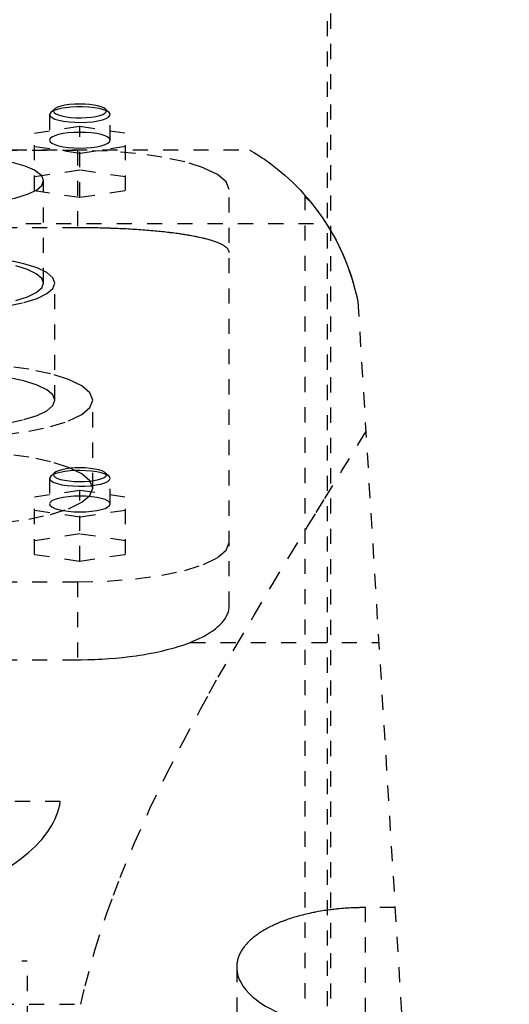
# Model space of a CAD drawing. Extents: x -105 to 105, y -97 to 359.
# Tile 8 of 9: x 25 to 57, y 194 to 259. Entities that reach past the tile are written whole.
import ezdxf

# ---------------------------------------------------------------- set-up
doc = ezdxf.new("R2010")
doc.units = 0
doc.linetypes.add('DASHED', pattern=[2, 1, -1])
doc.layers.add('AM_3', color=7, linetype='DASHED')

msp = doc.modelspace()

# ---------------------------------------------------------------- linework, layer by layer
at = {"layer": 'AM_3', "color": 6, "linetype": 'DASHED'}
for p, q in [((45.211, 176), (45.211, 269)), ((45, 179.5), (45, 265.5)), ((26.723, 252.474), (26.65, 252.335)), ((26.65, 252.335), (26.65, 250.645)), ((26.964, 252.698), (26.723, 252.474)), ((30.577, 252.474), (30.336, 252.698)), ((30.65, 250.645), (30.65, 252.335)), ((25.65, 251.116), (28.65, 251.564)), ((28.65, 251.564), (31.65, 251.116)), ((28.65, 246.874), (28.65, 251.564)), ((25.65, 247.322), (25.65, 251.116)), ((31.65, 247.322), (31.65, 251.116)), ((28.65, 249.771), (25.65, 250.219)), ((31.65, 250.219), (28.65, 249.771)), ((-39.86, 250), (39.86, 250)), ((28.5, 249.97), (-28.5, 249.97)), ((28.5, 249.97), (28.5, 244.865)), ((28.65, 248.667), (25.65, 248.218)), ((26.129, 248.29), (25.655, 248.662)), ((31.65, 248.218), (28.65, 248.667)), ((26.25, 241.211), (26.25, 247.973)), ((25.65, 247.322), (28.65, 246.874)), ((28.65, 246.874), (31.65, 247.322)), ((38.5, 219.865), (38.5, 247.382)), ((43.5, 247.019), (43.5, 77.05)), ((-44.917, 245.15), (44.917, 245.15)), ((28.5, 244.865), (-28.5, 244.865)), ((27, 233.484), (27, 241.211)), ((47, 240), (57, 77.05)), ((29.5, 227.689), (29.5, 233.484)), ((28.65, 228.847), (28.388, 228.843)), ((26.65, 228.329), (26.65, 226.639)), ((26.964, 228.692), (26.723, 228.468)), ((30.577, 228.468), (30.336, 228.692)), ((30.65, 226.639), (30.65, 228.329)), ((25.65, 227.11), (28.65, 227.559)), ((28.65, 227.559), (31.65, 227.11)), ((28.65, 222.868), (28.65, 227.559)), ((25.65, 223.316), (25.65, 227.11)), ((31.65, 223.316), (31.65, 227.11)), ((28.65, 225.766), (25.65, 226.214)), ((31.65, 226.214), (28.65, 225.766)), ((28.65, 224.661), (25.65, 224.213)), ((31.65, 224.213), (28.65, 224.661)), ((25.65, 223.316), (28.65, 222.868)), ((28.65, 222.868), (31.65, 223.316)), ((-28.5, 221.5), (28.5, 221.5)), ((28.5, 221.5), (28.5, 216.359)), ((35.934, 217.5), (48.381, 217.5)), ((-28.5, 216.359), (28.5, 216.359)), ((27.357, 207), (-27.357, 207)), ((47.5, 77.05), (47.5, 200.006)), ((49.454, 200.006), (47.5, 200.006)), ((-25.175, 196.5), (25.175, 196.5)), ((25.75, 116.5), (25.175, 196.5)), ((39, 196.078), (39, 77.05)), ((-28.705, 193.625), (28.705, 193.625))]:
    msp.add_line(p, q, dxfattribs=at)
for points in [[(30.577, 252.474), (30.432, 252.57), (30.216, 252.657), (29.938, 252.731), (29.609, 252.789), (29.241, 252.829), (28.85, 252.85), (28.45, 252.85), (28.059, 252.829), (27.691, 252.789), (27.362, 252.731), (27.084, 252.657), (26.868, 252.57), (26.723, 252.474)], [(28.65, 253.029), (28.303, 253.02), (27.971, 252.994), (27.665, 252.951), (27.398, 252.893), (27.181, 252.822), (27.021, 252.742), (26.927, 252.655), (26.901, 252.566), (26.943, 252.476), (27.054, 252.391), (27.228, 252.312), (27.458, 252.245), (27.735, 252.19), (28.049, 252.151), (28.386, 252.129), (28.734, 252.124), (29.078, 252.137), (29.406, 252.168), (29.703, 252.215), (29.959, 252.276), (30.163, 252.349), (30.307, 252.431), (30.386, 252.519), (30.395, 252.609), (30.336, 252.698)], [(30.336, 252.698), (30.22, 252.776), (30.051, 252.848), (29.833, 252.91), (29.575, 252.961), (29.285, 252.998), (28.973, 253.022), (28.65, 253.029)], [(26.65, 252.335), (26.69, 252.232), (26.809, 252.133), (27.002, 252.042), (27.261, 251.962), (27.576, 251.898), (27.934, 251.852), (28.321, 251.824), (28.72, 251.818), (29.118, 251.832), (29.496, 251.866), (29.84, 251.919), (30.137, 251.989), (30.374, 252.072), (30.541, 252.167), (30.633, 252.268), (30.645, 252.371), (30.577, 252.474)], [(26.65, 250.645), (26.688, 250.544), (26.802, 250.446), (26.987, 250.357), (27.236, 250.278), (27.539, 250.214), (27.885, 250.166), (28.26, 250.137), (28.65, 250.127), (29.04, 250.137), (29.415, 250.166), (29.761, 250.214), (30.064, 250.278), (30.313, 250.357), (30.498, 250.446), (30.612, 250.544), (30.65, 250.645), (30.612, 250.746), (30.498, 250.843), (30.313, 250.932), (30.064, 251.011), (29.761, 251.075), (29.415, 251.123), (29.04, 251.152), (28.65, 251.162)], [(28.65, 251.162), (28.26, 251.152), (27.885, 251.123), (27.539, 251.075), (27.236, 251.011), (26.987, 250.932), (26.802, 250.843), (26.688, 250.746), (26.65, 250.645)], [(25.655, 248.662), (25.048, 248.927), (24.258, 249.157), (23.313, 249.344), (22.249, 249.482), (21.103, 249.565), (19.917, 249.59), (18.734, 249.557), (17.597, 249.466), (16.547, 249.321), (15.622, 249.127), (14.856, 248.891), (14.276, 248.622)], [(38.5, 247.382), (38.308, 247.887), (37.739, 248.372), (36.815, 248.82), (35.571, 249.212), (34.056, 249.534), (32.327, 249.773), (30.451, 249.92), (28.5, 249.97)], [(13.75, 247.973), (13.87, 247.657), (14.226, 247.354), (14.804, 247.074), (15.582, 246.829), (16.529, 246.627), (17.61, 246.478), (18.783, 246.386), (20.003, 246.355), (21.222, 246.386), (22.395, 246.479), (23.476, 246.628), (24.422, 246.83), (25.199, 247.075), (25.776, 247.355), (26.131, 247.658), (26.25, 247.974), (26.129, 248.29)], [(27, 241.211), (26.865, 241.565), (26.467, 241.905), (25.82, 242.218), (24.95, 242.492), (23.889, 242.718), (22.679, 242.885), (21.366, 242.988), (20, 243.023)], [(24.419, 240.067), (25.197, 240.313), (25.774, 240.592), (26.13, 240.896), (26.25, 241.211), (26.13, 241.527), (25.774, 241.83), (25.197, 242.11), (24.419, 242.355)], [(13, 241.211), (13.135, 240.858), (13.533, 240.518), (14.18, 240.205), (15.05, 239.93), (16.111, 239.705), (17.321, 239.537), (18.634, 239.434), (20, 239.399), (21.366, 239.434), (22.679, 239.537), (23.889, 239.705), (24.95, 239.93), (25.82, 240.205), (26.467, 240.518), (26.865, 240.858), (27, 241.211)], [(27, 233.484), (26.865, 233.837), (26.467, 234.177), (25.82, 234.49), (24.95, 234.765), (23.889, 234.99), (22.679, 235.158), (21.366, 235.261), (20, 235.296)], [(23.635, 231.212), (25.278, 231.439), (26.718, 231.745), (27.899, 232.118), (28.777, 232.543), (29.317, 233.004), (29.5, 233.484), (29.317, 233.964), (28.777, 234.425), (27.899, 234.85), (26.718, 235.222), (25.278, 235.528), (23.635, 235.755)], [(23.889, 231.977), (24.95, 232.203), (25.82, 232.477), (26.467, 232.791), (26.865, 233.13), (27, 233.484)], [(23.635, 225.417), (25.278, 225.644), (26.718, 225.95), (27.899, 226.323), (28.777, 226.748), (29.317, 227.209), (29.5, 227.689), (29.317, 228.168), (28.777, 228.63), (27.899, 229.055), (26.718, 229.427), (25.278, 229.733), (23.635, 229.96)], [(28.388, 228.843), (28.01, 228.82), (27.655, 228.778), (27.338, 228.72), (27.071, 228.647), (26.863, 228.562), (26.723, 228.468)], [(28.045, 228.996), (27.735, 228.957), (27.459, 228.903), (27.231, 228.836), (27.057, 228.759), (26.946, 228.674), (26.901, 228.585), (26.924, 228.496), (27.014, 228.41), (27.168, 228.33), (27.38, 228.259), (27.641, 228.201), (27.942, 228.157), (28.27, 228.129), (28.613, 228.118), (28.957, 228.125), (29.289, 228.149), (29.597, 228.19), (29.868, 228.246), (30.091, 228.314), (30.258, 228.392), (30.362, 228.477), (30.4, 228.566), (30.369, 228.655), (30.272, 228.741), (30.112, 228.82), (29.894, 228.889), (29.628, 228.946), (29.324, 228.989), (28.994, 229.015), (28.65, 229.024)], [(28.65, 229.024), (28.343, 229.017), (28.045, 228.996)], [(30.65, 228.329), (30.612, 228.43), (30.498, 228.528), (30.313, 228.617), (30.064, 228.695), (29.761, 228.76), (29.415, 228.808), (29.04, 228.837), (28.65, 228.847)], [(26.723, 228.468), (26.655, 228.366), (26.667, 228.262), (26.759, 228.161), (26.926, 228.067), (27.163, 227.983), (27.46, 227.913), (27.804, 227.86), (28.182, 227.826), (28.58, 227.812), (28.979, 227.819), (29.366, 227.846), (29.724, 227.893), (30.039, 227.957), (30.298, 228.036), (30.491, 228.127), (30.61, 228.226), (30.65, 228.329)], [(28.5, 221.5), (30.451, 221.55), (32.327, 221.697), (34.056, 221.936), (35.571, 222.258), (36.815, 222.65), (37.739, 223.098), (38.308, 223.583), (38.5, 224.088)]]:
    msp.add_lwpolyline(points, dxfattribs=at)
msp.add_lwpolyline([(30.65, 226.639), (30.612, 226.74), (30.498, 226.837), (30.313, 226.927), (30.064, 227.005), (29.761, 227.069), (29.415, 227.117), (29.04, 227.147), (28.65, 227.157), (28.26, 227.147), (27.885, 227.117), (27.539, 227.069), (27.236, 227.005), (26.987, 226.927), (26.802, 226.837), (26.688, 226.74), (26.65, 226.639), (26.688, 226.538), (26.802, 226.441), (26.987, 226.351), (27.236, 226.273), (27.539, 226.209), (27.885, 226.161), (28.26, 226.131), (28.65, 226.121), (29.04, 226.131), (29.415, 226.161), (29.761, 226.209), (30.064, 226.273), (30.313, 226.351), (30.498, 226.441), (30.612, 226.538)], close=True, dxfattribs=at)
for points in [[(39.86, 250, 0), (39.943, 249.951, 0), (40.169, 249.814, 0), (40.47, 249.624, 0), (40.644, 249.509, 0), (40.832, 249.381, 0), (41.246, 249.084, 0), (41.698, 248.734, 0), (42.178, 248.331, 0), (42.676, 247.874, 0), (43.183, 247.365, 0), (43.436, 247.09, 0), (43.689, 246.802, 0), (44.188, 246.188, 0), (44.671, 245.521, 0), (45.133, 244.804, 0), (45.566, 244.036, 0), (45.965, 243.22, 0), (46.149, 242.794, 0), (46.323, 242.357, 0), (46.634, 241.447, 0), (46.892, 240.493, 0), (47, 240, 0)], [(43.5, 247.019, 0), (43.501, 247.009, 0), (43.503, 246.99, 0), (43.507, 246.97, 0), (43.51, 246.961, 0), (43.513, 246.951, 0), (43.521, 246.931, 0), (43.53, 246.911, 0), (43.542, 246.891, 0), (43.555, 246.871, 0), (43.571, 246.851, 0), (43.579, 246.841, 0), (43.588, 246.831, 0), (43.607, 246.81, 0), (43.628, 246.79, 0), (43.651, 246.77, 0), (43.676, 246.749, 0), (43.703, 246.728, 0), (43.717, 246.718, 0), (43.732, 246.708, 0), (43.763, 246.687, 0), (43.795, 246.667, 0), (43.812, 246.656, 0)], [(43.813, 246.656, 0), (43.824, 246.643, 0), (43.847, 246.615, 0), (43.871, 246.586, 0), (43.883, 246.571, 0), (43.895, 246.556, 0), (43.92, 246.525, 0), (43.946, 246.494, 0), (43.972, 246.461, 0), (43.999, 246.428, 0), (44.026, 246.394, 0), (44.04, 246.377, 0), (44.054, 246.359, 0), (44.082, 246.323, 0), (44.111, 246.287, 0), (44.14, 246.25, 0), (44.169, 246.212, 0), (44.199, 246.173, 0), (44.214, 246.154, 0), (44.229, 246.134, 0), (44.259, 246.094, 0), (44.289, 246.054, 0), (44.304, 246.034, 0), (44.32, 246.013, 0), (44.35, 245.972, 0), (44.381, 245.93, 0), (44.397, 245.909, 0), (44.413, 245.887, 0), (44.444, 245.843, 0), (44.476, 245.799, 0), (44.509, 245.754, 0), (44.541, 245.708, 0), (44.574, 245.662, 0), (44.59, 245.638, 0), (44.607, 245.614, 0), (44.64, 245.566, 0), (44.674, 245.518, 0), (44.707, 245.468, 0), (44.741, 245.418, 0), (44.775, 245.367, 0), (44.793, 245.341, 0), (44.81, 245.315, 0), (44.844, 245.263, 0), (44.879, 245.21, 0), (45, 245.019, 0), (45.211, 244.673, 0), (45.422, 244.303, 0), (45.527, 244.11, 0), (45.631, 243.912, 0), (45.834, 243.502, 0), (46.03, 243.074, 0), (46.216, 242.629, 0), (46.391, 242.171, 0), (46.553, 241.701, 0), (46.629, 241.463, 0), (46.701, 241.222, 0), (46.833, 240.736, 0), (46.949, 240.246, 0), (47, 240, 0)], [(38.5, 243.238, 0), (38.5, 243.25, 0), (38.498, 243.274, 0), (38.494, 243.299, 0), (38.491, 243.311, 0), (38.488, 243.323, 0), (38.48, 243.347, 0), (38.47, 243.371, 0), (38.458, 243.396, 0), (38.444, 243.42, 0), (38.427, 243.444, 0), (38.418, 243.457, 0), (38.409, 243.469, 0), (38.388, 243.493, 0), (38.366, 243.517, 0), (38.341, 243.542, 0), (38.314, 243.566, 0), (38.285, 243.59, 0), (38.27, 243.602, 0), (38.254, 243.614, 0), (38.22, 243.638, 0), (38.185, 243.662, 0), (38.166, 243.674, 0), (38.147, 243.686, 0), (38.107, 243.709, 0), (38.065, 243.733, 0), (38.043, 243.745, 0), (38.021, 243.756, 0), (37.975, 243.78, 0), (37.927, 243.803, 0), (37.876, 243.826, 0), (37.824, 243.849, 0), (37.769, 243.872, 0), (37.741, 243.883, 0), (37.713, 243.894, 0), (37.654, 243.917, 0), (37.594, 243.939, 0), (37.531, 243.961, 0), (37.466, 243.983, 0), (37.4, 244.004, 0), (37.366, 244.015, 0), (37.332, 244.026, 0), (37.262, 244.047, 0), (37.19, 244.068, 0), (37.116, 244.088, 0), (37.04, 244.109, 0), (36.963, 244.129, 0), (36.924, 244.139, 0), (36.884, 244.149, 0), (36.803, 244.169, 0), (36.721, 244.188, 0), (36.637, 244.207, 0), (36.552, 244.226, 0), (36.465, 244.245, 0), (36.422, 244.254, 0), (36.377, 244.263, 0), (36.288, 244.282, 0), (36.197, 244.299, 0), (36.105, 244.317, 0), (36.011, 244.334, 0), (35.917, 244.351, 0), (35.869, 244.359, 0), (35.821, 244.367, 0), (35.724, 244.384, 0), (35.627, 244.4, 0), (35.578, 244.408, 0), (35.528, 244.415, 0), (35.428, 244.431, 0), (35.326, 244.446, 0), (35.274, 244.454, 0), (35.222, 244.461, 0), (35.116, 244.476, 0), (35.008, 244.491, 0), (34.899, 244.506, 0), (34.788, 244.52, 0), (34.675, 244.534, 0), (34.618, 244.541, 0), (34.56, 244.548, 0), (34.444, 244.562, 0), (34.327, 244.575, 0), (34.208, 244.588, 0), (34.087, 244.601, 0), (33.965, 244.614, 0), (33.904, 244.62, 0), (33.842, 244.626, 0), (33.717, 244.638, 0), (33.591, 244.65, 0), (33.463, 244.661, 0), (33.334, 244.673, 0), (33.204, 244.684, 0), (33.139, 244.689, 0), (33.073, 244.694, 0), (32.941, 244.705, 0), (32.808, 244.715, 0), (32.674, 244.724, 0), (32.538, 244.734, 0), (32.402, 244.743, 0), (32.334, 244.747, 0), (32.265, 244.752, 0), (32.127, 244.76, 0), (31.989, 244.768, 0), (31.849, 244.776, 0), (31.709, 244.784, 0), (31.568, 244.791, 0), (31.498, 244.794, 0), (31.427, 244.798, 0), (31.285, 244.804, 0), (31.143, 244.81, 0), (31.072, 244.813, 0), (31.001, 244.816, 0), (30.857, 244.822, 0), (30.714, 244.827, 0), (30.642, 244.829, 0), (30.571, 244.832, 0), (30.427, 244.836, 0), (30.283, 244.84, 0), (30.139, 244.844, 0), (29.995, 244.847, 0), (29.852, 244.851, 0), (29.78, 244.852, 0), (29.708, 244.854, 0), (29.564, 244.856, 0), (29.421, 244.858, 0), (29.278, 244.86, 0), (29.136, 244.862, 0), (28.993, 244.863, 0), (28.922, 244.863, 0), (28.852, 244.864, 0), (28.711, 244.864, 0), (28.57, 244.865, 0), (28.5, 244.865, 0)], [(28.705, 193.625, 0), (28.993, 194.853, 0), (29.661, 197.273, 0), (30.438, 199.649, 0), (30.863, 200.822, 0), (31.309, 201.984, 0), (32.26, 204.28, 0), (33.277, 206.538, 0), (34.348, 208.759, 0), (35.462, 210.944, 0), (36.609, 213.092, 0), (37.191, 214.152, 0), (37.778, 215.203, 0), (38.962, 217.275, 0), (40.152, 219.308, 0), (41.34, 221.3, 0), (42.519, 223.247, 0), (43.681, 225.147, 0), (44.254, 226.079, 0), (44.821, 226.999, 0), (45.931, 228.798, 0), (47.006, 230.543, 0), (47.528, 231.394, 0)], [(35.934, 217.5, 0), (36.065, 217.554, 0), (36.321, 217.665, 0), (36.567, 217.78, 0), (36.685, 217.839, 0), (36.801, 217.899, 0), (37.022, 218.022, 0), (37.23, 218.149, 0), (37.424, 218.279, 0), (37.603, 218.411, 0), (37.766, 218.546, 0), (37.842, 218.614, 0), (37.914, 218.683, 0), (38.045, 218.821, 0), (38.16, 218.961, 0), (38.258, 219.101, 0), (38.339, 219.241, 0), (38.403, 219.382, 0), (38.429, 219.452, 0), (38.451, 219.521, 0), (38.483, 219.66, 0), (38.498, 219.797, 0), (38.5, 219.865, 0)], [(28.5, 216.359, 0), (28.725, 216.36, 0), (29.179, 216.367, 0), (29.637, 216.381, 0), (29.867, 216.391, 0), (30.098, 216.403, 0), (30.559, 216.433, 0), (31.018, 216.47, 0), (31.473, 216.516, 0), (31.923, 216.568, 0), (32.366, 216.628, 0), (32.584, 216.661, 0), (32.799, 216.695, 0), (33.223, 216.769, 0), (33.635, 216.85, 0), (34.033, 216.936, 0), (34.416, 217.029, 0), (34.783, 217.126, 0), (34.961, 217.176, 0), (35.133, 217.228, 0), (35.465, 217.333, 0), (35.78, 217.443, 0), (35.934, 217.5, 0)], [(17.375, 199.939, 0), (17.87, 200.073, 0), (18.826, 200.356, 0), (19.736, 200.659, 0), (20.171, 200.817, 0), (20.594, 200.979, 0), (21.398, 201.313, 0), (22.145, 201.658, 0), (22.85, 202.019, 0), (23.517, 202.399, 0), (24.141, 202.795, 0), (24.435, 202.999, 0), (24.717, 203.206, 0), (25.242, 203.63, 0), (25.714, 204.065, 0), (26.129, 204.508, 0), (26.487, 204.958, 0), (26.785, 205.412, 0), (26.912, 205.64, 0), (27.024, 205.867, 0), (27.202, 206.323, 0), (27.32, 206.775, 0), (27.357, 207, 0)], [(47.5, 200.006, 0), (47.438, 200.006, 0), (47.312, 200.005, 0), (47.186, 200.004, 0), (47.123, 200.002, 0), (47.06, 200.001, 0), (46.934, 199.998, 0), (46.807, 199.993, 0), (46.679, 199.988, 0), (46.552, 199.982, 0), (46.424, 199.975, 0), (46.361, 199.972, 0), (46.297, 199.967, 0), (46.169, 199.959, 0), (46.042, 199.949, 0), (45.914, 199.939, 0), (45.787, 199.927, 0), (45.66, 199.915, 0), (45.596, 199.908, 0), (45.533, 199.902, 0), (45.406, 199.888, 0), (45.28, 199.873, 0), (45.217, 199.865, 0), (45.154, 199.857, 0), (45.029, 199.84, 0), (44.905, 199.822, 0), (44.843, 199.813, 0), (44.781, 199.804, 0), (44.657, 199.784, 0), (44.535, 199.764, 0), (44.413, 199.743, 0), (44.292, 199.721, 0), (44.172, 199.699, 0), (44.112, 199.687, 0), (44.053, 199.675, 0), (43.934, 199.651, 0), (43.817, 199.626, 0), (43.701, 199.6, 0), (43.585, 199.573, 0), (43.471, 199.545, 0), (43.415, 199.532, 0), (43.358, 199.517, 0), (43.247, 199.488, 0), (43.136, 199.459, 0), (43.027, 199.429, 0), (42.919, 199.398, 0), (42.813, 199.366, 0), (42.76, 199.35, 0), (42.708, 199.334, 0), (42.604, 199.301, 0), (42.502, 199.268, 0), (42.402, 199.234, 0), (42.302, 199.2, 0), (42.205, 199.165, 0), (42.157, 199.147, 0), (42.109, 199.129, 0), (42.015, 199.093, 0), (41.922, 199.057, 0), (41.831, 199.02, 0), (41.742, 198.983, 0), (41.654, 198.946, 0), (41.611, 198.927, 0), (41.569, 198.908, 0), (41.484, 198.87, 0), (41.4, 198.831, 0), (41.358, 198.811, 0), (41.317, 198.791, 0), (41.235, 198.751, 0), (41.154, 198.71, 0), (41.114, 198.689, 0), (41.075, 198.668, 0), (40.996, 198.626, 0), (40.919, 198.583, 0), (40.843, 198.539, 0), (40.768, 198.495, 0), (40.694, 198.451, 0), (40.658, 198.428, 0), (40.622, 198.406, 0), (40.551, 198.36, 0), (40.481, 198.314, 0), (40.413, 198.267, 0), (40.346, 198.22, 0), (40.281, 198.172, 0), (40.249, 198.148, 0), (40.217, 198.124, 0), (40.155, 198.075, 0), (40.094, 198.026, 0), (40.034, 197.976, 0), (39.977, 197.926, 0), (39.92, 197.876, 0), (39.893, 197.851, 0), (39.866, 197.825, 0), (39.813, 197.774, 0), (39.761, 197.723, 0), (39.712, 197.671, 0), (39.664, 197.619, 0), (39.617, 197.567, 0), (39.595, 197.54, 0), (39.572, 197.514, 0), (39.529, 197.461, 0), (39.488, 197.408, 0), (39.448, 197.354, 0), (39.41, 197.301, 0), (39.374, 197.247, 0), (39.356, 197.22, 0), (39.339, 197.193, 0), (39.306, 197.139, 0), (39.275, 197.084, 0), (39.26, 197.057, 0), (39.245, 197.03, 0), (39.218, 196.975, 0), (39.191, 196.921, 0), (39.179, 196.893, 0), (39.167, 196.866, 0), (39.144, 196.811, 0), (39.123, 196.756, 0), (39.104, 196.702, 0), (39.086, 196.647, 0), (39.071, 196.592, 0), (39.063, 196.565, 0), (39.056, 196.538, 0), (39.044, 196.483, 0), (39.033, 196.429, 0), (39.023, 196.374, 0), (39.015, 196.32, 0), (39.009, 196.266, 0), (39.007, 196.239, 0), (39.005, 196.212, 0), (39.002, 196.158, 0), (39, 196.105, 0), (39, 196.078, 0)], [(39, 196.078, 0), (39.003, 195.965, 0), (39.031, 195.736, 0), (39.087, 195.503, 0), (39.127, 195.387, 0), (39.173, 195.27, 0), (39.29, 195.035, 0), (39.436, 194.803, 0), (39.612, 194.573, 0), (39.818, 194.347, 0), (40.052, 194.127, 0), (40.18, 194.02, 0), (40.314, 193.914, 0), (40.601, 193.709, 0), (40.912, 193.512, 0), (41.245, 193.327, 0), (41.596, 193.152, 0), (41.97, 192.987, 0), (42.168, 192.907, 0), (42.374, 192.828, 0), (42.806, 192.679, 0), (43.262, 192.542, 0), (43.499, 192.478, 0)]]:
    msp.add_polyline3d(points, dxfattribs=at)

doc.saveas('drawing.dxf')
